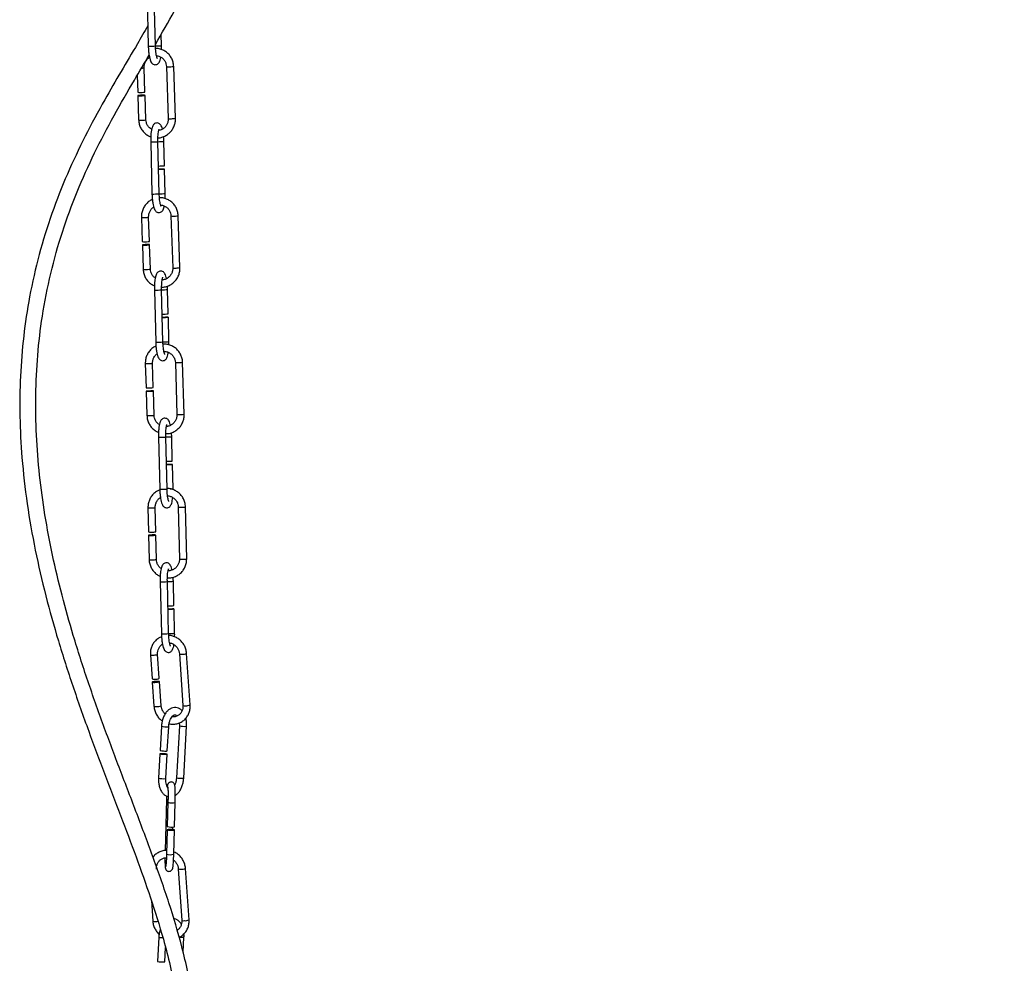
# Model space of a CAD drawing. Header units: millimetres. Extents: x 59 to 109, y 26 to 144.
# Tile 148 of 158: x 72 to 90, y 107 to 124. Entities that reach past the tile are written whole.
import ezdxf

# ---------------------------------------------------------------- set-up
doc = ezdxf.new("R2010")
doc.units = ezdxf.units.MM
doc.styles.add('SLDTEXTSTYLE0', font='TXT', dxfattribs={"width": 0.75})
doc.dimstyles.new('SLDDIMSTYLE0', dxfattribs={"dimtxt": 3.5, "dimasz": 3.302, "dimexe": 0, "dimexo": 0.0625, "dimgap": 0.875, "dimtad": 1, "dimdec": 0, "dimlfac": 20, "dimrnd": 1e-09, "dimzin": 12, "dimdsep": 46, "dimtxsty": 'SLDTEXTSTYLE0', "dimsah": 1, "dimcen": 0.09, "dimadec": 0, "dimazin": 3, "dimtfac": 1, "dimtdec": 0, "dimtofl": 0, "dimtmove": 0, "dimatfit": 3, "dimfxl": 0, "dimfrac": 2, "dimtolj": 1, "dimtzin": 12, "dimarcsym": 0})

# ---------------------------------------------------------------- blocks, each defined once
blk = doc.blocks.new('_D')
at = {"color": 7, "linetype": 'Continuous', "lineweight": 18}
for p, q in [((78.884, 143.665), (108.559, 143.665)), ((107.559, 143.665), (107.559, 76.361)), ((75.833, 76.361), (108.559, 76.361))]:
    blk.add_line(p, q, dxfattribs=at)
for points in [[(107.559, 143.665), (107.051, 140.363), (108.067, 140.363)], [(107.559, 76.361), (108.067, 79.663), (107.051, 79.663)]]:
    blk.add_solid(points, dxfattribs=at)
at = {"color": 7, "linetype": 'Continuous', "lineweight": 18, "insert": (103.047, 105.519), "char_height": 3.5, "attachment_point": 1, "rotation": 90, "style": 'SLDTEXTSTYLE0'}
blk.add_mtext('1346', dxfattribs=at)

msp = doc.modelspace()

# ---------------------------------------------------------------- linework, layer by layer
at = {"color": 7, "linetype": 'Continuous', "lineweight": 25}
for p, q in [((74.34937, 124.5502), (74.37273, 123.6155)), ((74.50269, 123.61875), (74.47933, 124.55345)), ((74.61031, 123.62394), (74.60512, 123.83141)), ((74.31323, 122.79138), (74.29842, 123.22703)), ((74.69942, 123.24816), (74.73111, 122.3155)), ((74.86104, 122.31992), (74.82934, 123.25257)), ((74.17304, 123.08886), (74.1833, 122.78696)), ((74.18534, 122.72711), (74.20019, 122.28996)), ((74.33012, 122.29437), (74.31526, 122.73153)), ((74.41634, 121.89476), (74.4397, 120.96006)), ((74.56966, 120.9633), (74.5463, 121.898)), ((74.66483, 121.46659), (74.65392, 121.90319)), ((74.67728, 120.96849), (74.66633, 121.40661)), ((74.78055, 120.5671), (74.81225, 119.63444)), ((74.94217, 119.63886), (74.91048, 120.57151)), ((74.24963, 120.54155), (74.26444, 120.1059)), ((74.39436, 120.11032), (74.37956, 120.54597)), ((74.26647, 120.04605), (74.28133, 119.6089)), ((74.41125, 119.61331), (74.3964, 120.05047)), ((74.48311, 119.23576), (74.50647, 118.30106)), ((74.63643, 118.30431), (74.61307, 119.23901)), ((74.7316, 118.8076), (74.72069, 119.2442)), ((74.74405, 118.3095), (74.7331, 118.74761)), ((74.31934, 117.91621), (74.33295, 117.47981)), ((74.46289, 117.48387), (74.44928, 117.92026)), ((74.85874, 117.93493), (74.88788, 117.00068)), ((75.01782, 117.00473), (74.98868, 117.93898)), ((74.33482, 117.41986), (74.34848, 116.98196)), ((74.47842, 116.98601), (74.46476, 117.42391)), ((74.55613, 116.59378), (74.57948, 115.65908)), ((74.70944, 115.66233), (74.68608, 116.59703)), ((74.80461, 116.16561), (74.7937, 116.60221)), ((74.81706, 115.66752), (74.80611, 116.10563)), ((74.36711, 115.32885), (74.37697, 114.89291)), ((74.50694, 114.89585), (74.49707, 115.33179)), ((74.91162, 115.34004), (74.93274, 114.40675)), ((75.0627, 114.40969), (75.04158, 115.34297)), ((74.37833, 114.83302), (74.38823, 114.39557)), ((74.51819, 114.39851), (74.50829, 114.83596)), ((74.58551, 113.99774), (74.60887, 113.06304)), ((74.73883, 113.06629), (74.71547, 114.00099)), ((74.834, 113.56957), (74.82309, 114.00617)), ((74.84645, 113.07148), (74.8355, 113.50959)), ((74.41069, 112.68715), (74.4407, 112.25522)), ((74.57039, 112.26424), (74.54037, 112.69616)), ((74.93172, 112.70223), (74.99598, 111.77755)), ((75.12566, 111.78656), (75.06141, 112.71124)), ((74.44482, 112.19589), (74.47494, 111.76247)), ((74.60463, 111.77148), (74.57451, 112.2049)), ((74.60957, 111.40345), (74.5852, 110.96813)), ((74.715, 110.96087), (74.73937, 111.39619)), ((74.93153, 111.41116), (74.87936, 110.47921)), ((74.93053, 111.46467), (74.93153, 111.41116)), ((75.00915, 110.47195), (75.06132, 111.40389)), ((74.58185, 110.90833), (74.5574, 110.4715)), ((74.6872, 110.46424), (74.71165, 110.90106)), ((74.69924, 110.09619), (74.67376, 109.16671)), ((74.72617, 110.03829), (74.71428, 109.60413)), ((74.84423, 109.60056), (74.85613, 110.03473)), ((74.71264, 109.54448), (74.7007, 109.10881)), ((74.81424, 109.54735), (74.81557, 109.5957)), ((74.83065, 109.10525), (74.84259, 109.54092)), ((74.91107, 108.84249), (74.97533, 107.91781)), ((75.10502, 107.92682), (75.04076, 108.8515)), ((74.42858, 108.27271), (74.45429, 107.90273)), ((74.56199, 107.61608), (74.53762, 107.18076)), ((74.99853, 107.34481), (75.01374, 107.61652)), ((74.66742, 107.17349), (74.68173, 107.42915))]:
    msp.add_line(p, q, dxfattribs=at)
at = {"color": 7, "linetype": 'Continuous', "lineweight": 25, "flags": 128}
for points in [[(74.26481, 122.72587), (74.28794, 122.7273), (74.30534, 122.72904), (74.31436, 122.73082), (74.31362, 122.73237), (74.30325, 122.73346), (74.28481, 122.73391), (74.26112, 122.73367), (74.23579, 122.73277), (74.21266, 122.73134), (74.19526, 122.7296), (74.18625, 122.72783), (74.18698, 122.72628), (74.19735, 122.72519), (74.21579, 122.72473), (74.23948, 122.72497), (74.26481, 122.72587)], [(74.55865, 121.40369), (74.56511, 121.40382), (74.58851, 121.40436), (74.61386, 121.405), (74.63731, 121.40563), (74.65528, 121.40616), (74.66505, 121.40651), (74.66511, 121.40663), (74.65546, 121.4065), (74.63758, 121.40614), (74.61418, 121.4056), (74.58883, 121.40497), (74.56538, 121.40434), (74.55864, 121.40414)], [(74.34595, 120.04481), (74.36908, 120.04624), (74.38647, 120.04798), (74.39549, 120.04976), (74.39476, 120.05131), (74.38438, 120.05239), (74.36595, 120.05285), (74.34226, 120.05261), (74.31692, 120.05171), (74.29379, 120.05028), (74.2764, 120.04854), (74.26738, 120.04677), (74.26811, 120.04521), (74.27849, 120.04413), (74.29692, 120.04367), (74.32061, 120.04391), (74.34595, 120.04481)], [(74.62542, 118.74469), (74.63188, 118.74483), (74.65528, 118.74537), (74.68064, 118.74601), (74.70408, 118.74664), (74.72206, 118.74717), (74.73182, 118.74752), (74.73188, 118.74764), (74.72224, 118.74751), (74.70435, 118.74715), (74.68095, 118.74661), (74.6556, 118.74598), (74.63215, 118.74534), (74.62541, 118.74515)], [(74.40886, 117.42056), (74.43279, 117.42151), (74.45169, 117.42252), (74.4627, 117.42344), (74.46412, 117.42412), (74.45575, 117.42446), (74.43887, 117.42441), (74.41603, 117.42397), (74.39072, 117.42322), (74.36679, 117.42226), (74.34789, 117.42125), (74.33688, 117.42033), (74.33546, 117.41965), (74.34383, 117.41932), (74.36072, 117.41937), (74.38355, 117.4198), (74.40886, 117.42056)], [(74.69844, 116.10271), (74.7049, 116.10285), (74.7283, 116.10339), (74.75365, 116.10402), (74.7771, 116.10465), (74.79507, 116.10519), (74.80483, 116.10554), (74.80489, 116.10566), (74.79525, 116.10553), (74.77737, 116.10517), (74.75397, 116.10463), (74.72861, 116.10399), (74.70517, 116.10336), (74.69843, 116.10317)], [(74.44098, 114.83079), (74.46601, 114.83158), (74.48758, 114.83281), (74.50241, 114.8343), (74.50825, 114.83582), (74.5042, 114.83714), (74.49088, 114.83805), (74.47032, 114.83842), (74.44564, 114.8382), (74.42061, 114.8374), (74.39904, 114.83617), (74.38421, 114.83468), (74.37837, 114.83316), (74.38242, 114.83184), (74.39574, 114.83093), (74.4163, 114.83056), (74.44098, 114.83079)], [(74.72783, 113.50667), (74.73429, 113.50681), (74.75769, 113.50735), (74.78304, 113.50798), (74.80649, 113.50861), (74.82446, 113.50914), (74.83422, 113.5095), (74.83428, 113.50962), (74.82464, 113.50949), (74.80676, 113.50912), (74.78336, 113.50858), (74.758, 113.50795), (74.73455, 113.50732), (74.72782, 113.50713)], [(74.49113, 112.19093), (74.51633, 112.19234), (74.5405, 112.19498), (74.55999, 112.19843), (74.57181, 112.20219), (74.57417, 112.20567), (74.56671, 112.20835), (74.55057, 112.20982), (74.5282, 112.20985), (74.50301, 112.20845), (74.47883, 112.20581), (74.45935, 112.20235), (74.44752, 112.19859), (74.44516, 112.19511), (74.45262, 112.19243), (74.46876, 112.19096), (74.49113, 112.19093)], [(74.69907, 110.89953), (74.70978, 110.90028), (74.7109, 110.90169), (74.70225, 110.90357), (74.68515, 110.90561), (74.6622, 110.90752), (74.63691, 110.909), (74.61311, 110.90982), (74.59443, 110.90986), (74.58372, 110.90912), (74.5826, 110.9077), (74.59125, 110.90582), (74.60835, 110.90378), (74.6313, 110.90187), (74.6566, 110.90039), (74.68039, 110.89957), (74.69907, 110.89953)], [(74.70242, 110.95934), (74.71313, 110.96008), (74.715, 110.96087)], [(74.84251, 109.54128), (74.83634, 109.54403), (74.82123, 109.54658), (74.79948, 109.54854), (74.7744, 109.54961), (74.74981, 109.54962), (74.72946, 109.54859), (74.71643, 109.54665), (74.71272, 109.54412), (74.71889, 109.54137), (74.734, 109.53882), (74.75575, 109.53686), (74.78083, 109.53579), (74.80542, 109.53578), (74.82578, 109.53681), (74.8388, 109.53874), (74.84251, 109.54128)], [(74.65484, 107.17196), (74.66555, 107.1727), (74.66742, 107.17349)]]:
    msp.add_lwpolyline(points, dxfattribs=at)
at = {"color": 1, "linetype": 'Continuous', "lineweight": 25, "flags": 128}
for points in [[(74.72679, 111.39465), (74.7375, 111.3954), (74.73937, 111.3962)], [(75.06132, 111.4039), (75.05946, 111.40311), (75.04875, 111.40236)], [(74.67462, 110.4627), (74.68533, 110.46345), (74.6872, 110.46424)], [(75.00915, 110.47195), (75.00729, 110.47116), (74.99657, 110.47041)], [(74.50061, 107.89777), (74.5258, 107.89918), (74.54389, 107.90102)], [(75.01374, 107.61652), (75.01188, 107.61573), (75.00117, 107.61498)]]:
    msp.add_lwpolyline(points, dxfattribs=at)
at = {"color": 1, "linetype": 'Continuous', "lineweight": 25}
for centre, radius, start, end in [((74.31634, 128.4726), 4.85743, 270.665131, 272.198592), ((74.41222, 128.93499), 5.31475, 270.96516, 272.135919), ((74.24638, 123.44233), 0.22151, 267.971038, 283.588781), ((74.74349, 123.5292), 0.28449, 261.088883, 277.149471), ((74.78686, 123.40369), 0.15697, 267.09206, 285.703034), ((74.24511, 122.62133), 0.33441, 262.280757, 275.931847), ((74.28763, 122.44561), 0.1571, 267.097878, 285.69385), ((74.77521, 122.59451), 0.28247, 261.019175, 277.195578), ((74.81855, 122.47103), 0.15697, 267.09206, 285.703034), ((74.36087, 126.71294), 4.81851, 270.659611, 272.205447), ((74.45545, 127.22979), 5.33029, 270.966975, 272.13383), ((74.38382, 125.79894), 4.83921, 270.661587, 272.200822), ((74.47878, 126.29491), 5.33012, 270.966848, 272.13423), ((74.82462, 120.84793), 0.28429, 261.083115, 277.155237), ((74.86799, 120.72263), 0.15697, 267.091994, 285.7031), ((74.29455, 120.87276), 0.33424, 262.276176, 275.934282), ((74.33704, 120.69746), 0.15735, 267.109502, 285.67554), ((74.32625, 119.94052), 0.33466, 262.285853, 275.926751), ((74.36875, 119.76463), 0.15717, 267.104056, 285.691015), ((74.85635, 119.9136), 0.28262, 261.022352, 277.190252), ((74.89968, 119.79002), 0.15702, 267.096371, 285.702066), ((74.42758, 124.05846), 4.82301, 270.659677, 272.204068), ((74.52251, 124.56019), 5.31969, 270.965811, 272.134993), ((74.45008, 123.15817), 4.85743, 270.665131, 272.198592), ((74.54555, 123.63594), 5.33014, 270.966851, 272.134229), ((74.34964, 118.63354), 0.71797, 267.58163, 273.493052), ((74.3928, 118.39357), 0.47667, 270.069719, 276.804528), ((74.89014, 118.52854), 0.59444, 266.972489, 274.113733), ((74.93226, 118.41124), 0.47562, 270.062246, 276.811995), ((74.37875, 117.70031), 0.71899, 267.586973, 273.490016), ((74.422, 117.45827), 0.47562, 270.062256, 276.811979), ((74.91932, 117.59235), 0.59251, 266.958501, 274.123102), ((74.9614, 117.47699), 0.47562, 270.062267, 276.811968), ((74.5006, 121.41649), 4.82303, 270.659679, 272.204065), ((74.59524, 121.9288), 5.33029, 270.966974, 272.133831), ((74.52253, 120.53907), 4.88032, 270.66873, 272.194995), ((74.71965, 117.9862), 2.32072, 271.106839, 272.405684), ((74.40803, 115.59685), 0.2711, 261.317365, 274.596011), ((74.4471, 115.54173), 0.21582, 265.39065, 283.388903), ((74.95252, 115.60709), 0.27017, 261.291536, 274.616398), ((74.98756, 115.60539), 0.26792, 267.156326, 281.633314), ((74.42913, 114.66301), 0.27055, 261.303659, 274.609717), ((74.46827, 114.60739), 0.21477, 265.35375, 283.440933), ((74.97365, 114.67437), 0.27073, 261.30809, 274.605286), ((75.00867, 114.67202), 0.26783, 267.156301, 281.638382), ((74.52981, 118.82282), 4.82541, 270.661372, 272.204998), ((74.62427, 119.34861), 5.34614, 270.967917, 272.131315), ((74.55293, 117.90665), 4.84393, 270.661683, 272.199415), ((74.64893, 118.36706), 5.29926, 270.971447, 272.136066), ((74.44042, 112.74615), 0.06607, 243.258253, 284.532295), ((74.47353, 112.8397), 0.15837, 264.006098, 294.963149), ((74.96146, 112.76133), 0.06616, 243.291231, 284.506449), ((74.99055, 112.87838), 0.18153, 266.04624, 292.975222), ((74.50467, 111.82147), 0.06608, 243.258331, 284.532216), ((74.53789, 111.91404), 0.1574, 263.93356, 295.087923), ((75.02571, 111.83657), 0.06608, 243.257341, 284.525916), ((75.0548, 111.9537), 0.18153, 266.046294, 292.975158), ((74.70759, 111.92393), 0.52962, 259.334916, 272.077796), ((75.02135, 111.82465), 0.42317, 257.744739, 273.711323), ((74.65542, 110.99198), 0.52962, 259.334924, 272.077789), ((74.96902, 110.88944), 0.41994, 257.671073, 273.761943), ((74.72375, 110.13985), 0.05006, 240.686508, 273.243884), ((74.79707, 110.24923), 0.22248, 251.419326, 285.393663), ((74.77154, 109.321), 0.2237, 251.538468, 285.321879), ((74.94082, 108.90164), 0.06622, 243.311927, 284.493044), ((74.9699, 109.01864), 0.18153, 266.04624, 292.975222), ((74.48403, 107.96173), 0.06608, 243.258331, 284.532216), ((75.00506, 107.97681), 0.06607, 243.252778, 284.530479), ((75.03416, 108.09396), 0.18153, 266.046294, 292.975158), ((74.63162, 107.92199), 0.31374, 257.176746, 270.471012), ((74.99578, 108.43839), 0.82342, 265.757947, 270.375063)]:
    msp.add_arc(centre, radius, start, end, dxfattribs=at)
at = {"color": 7, "linetype": 'Continuous', "lineweight": 25}
for centre, radius, start, end in [((74.22822, 123.11855), 0.33461, 262.284911, 275.927695), ((74.27073, 122.94262), 0.1571, 267.097821, 285.69393), ((74.46642, 126.79493), 5.33204, 270.975027, 272.132486), ((74.30936, 120.43728), 0.33441, 262.280757, 275.931847), ((74.35187, 120.26156), 0.1571, 267.097878, 285.69385), ((74.53361, 124.12053), 5.31662, 270.973348, 272.134164), ((74.36324, 118.19675), 0.71758, 267.581155, 273.495834), ((74.40646, 117.95661), 0.4761, 270.064194, 276.806997), ((74.6062, 121.49401), 5.3321, 270.975032, 272.13248), ((74.41788, 115.16073), 0.27092, 261.315744, 274.603076), ((74.45704, 115.1046), 0.21463, 265.345401, 283.444238), ((74.63648, 118.86516), 5.29927, 270.971447, 272.136064), ((74.47043, 112.31422), 0.06607, 243.252661, 284.530595), ((74.50362, 112.40694), 0.15755, 263.948572, 295.072869), ((74.68322, 111.4888), 0.52982, 259.338697, 272.076916), ((74.78512, 109.81645), 0.22383, 251.548611, 285.311736), ((74.63565, 107.70158), 0.52997, 259.340581, 272.075028)]:
    msp.add_arc(centre, radius, start, end, dxfattribs=at)
for points, knots in [([(74.50196, 123.64797), (74.61706, 123.84793), (74.84929, 124.2514), (75.14066, 124.83686), (75.36765, 125.4055), (75.53239, 125.95006), (75.64612, 126.51462), (75.71236, 127.098), (75.73737, 127.76387), (75.71416, 128.51237), (75.64728, 129.33763), (75.55433, 130.2039), (75.45401, 131.09704), (75.36554, 132.006), (75.30666, 132.88826), (75.28127, 133.74063), (75.28242, 134.56303), (75.29347, 135.17868), (75.30123, 135.59838), (75.30533, 135.83075), (75.30911, 136.0694), (75.31251, 136.32862), (75.31519, 136.62133), (75.31636, 136.95653), (75.31479, 137.33563), (75.30883, 137.76107), (75.29629, 138.23199), (75.27428, 138.74394), (75.23982, 139.28743), (75.18834, 139.84436), (75.13792, 140.26058), (75.10058, 140.48618), (75.09328, 140.53031)], [0, 0, 0, 0, 0.04025372, 0.08121854, 0.11406489, 0.14708488, 0.18045919, 0.21450774, 0.24948226, 0.2966565, 0.34503483, 0.39381301, 0.44853017, 0.50173486, 0.55312335, 0.60294137, 0.6509023, 0.69716685, 0.71069966, 0.72421237, 0.73771422, 0.75229738, 0.76934454, 0.788618, 0.81052899, 0.83516117, 0.86250063, 0.89245538, 0.92461301, 0.95817722, 0.99181973, 1, 1, 1, 1]), ([(74.3636, 123.98069), (74.30175, 123.87253), (74.14447, 123.59749), (73.88145, 123.15816), (73.56292, 122.60842), (73.23326, 121.99849), (72.91187, 121.31833), (72.63247, 120.61017), (72.40468, 119.87469), (72.23689, 119.13788), (72.12758, 118.40797), (72.07078, 117.68861), (72.0611, 116.96061), (72.10008, 116.19439), (72.19161, 115.39423), (72.33637, 114.56672), (72.52633, 113.74706), (72.75421, 112.93362), (73.01435, 112.12336), (73.29578, 111.32972), (73.58629, 110.55549), (73.87436, 109.80507), (74.15431, 109.06413), (74.41749, 108.32556), (74.62221, 107.67299), (74.76894, 107.10605), (74.86653, 106.63359), (74.93202, 106.16582), (74.9592, 105.70656), (74.94472, 105.25616), (74.8871, 104.85078), (74.79363, 104.49002), (74.67663, 104.17344), (74.52655, 103.8696), (74.32369, 103.55164), (74.0639, 103.23373), (73.75397, 102.93117), (73.46594, 102.68946), (73.21965, 102.48525), (73.05229, 102.32803), (72.94215, 102.1887), (72.87901, 102.078), (72.84092, 101.9659), (72.82742, 101.85835), (72.8323, 101.75975), (72.85194, 101.65847), (72.88943, 101.54768), (72.95042, 101.42017), (73.03595, 101.27721), (73.14859, 101.11464), (73.30591, 100.90785), (73.50144, 100.66485), (73.71896, 100.39443), (73.92202, 100.13178), (74.09993, 99.8854), (74.23262, 99.68478), (74.329, 99.52643), (74.40457, 99.39179), (74.46104, 99.28732), (74.49032, 99.22157), (74.49539, 99.21017)], [0, 0, 0, 0, 0.01373647, 0.03492755, 0.05640278, 0.08369156, 0.11119797, 0.13909041, 0.16731186, 0.19572545, 0.22201658, 0.24829274, 0.27488733, 0.30187574, 0.33243398, 0.36319765, 0.39398948, 0.42469304, 0.45583355, 0.48731525, 0.5170458, 0.54653747, 0.57548774, 0.60393271, 0.63254379, 0.65048659, 0.66816402, 0.68544635, 0.70226297, 0.71857644, 0.7348056, 0.74706639, 0.7593909, 0.77176112, 0.78416462, 0.80068604, 0.81666825, 0.83160551, 0.84190779, 0.85185894, 0.85687911, 0.86178466, 0.86636513, 0.87063067, 0.87458048, 0.87832134, 0.88333056, 0.88919555, 0.89614412, 0.90440414, 0.91419313, 0.92887788, 0.94343243, 0.95716371, 0.96956697, 0.98028125, 0.98602314, 0.99163803, 0.99855065, 1, 1, 1, 1]), ([(74.37273, 123.6155), (74.37312, 123.60355), (74.37425, 123.56874), (74.37859, 123.51206), (74.38667, 123.44977), (74.39785, 123.39465), (74.41132, 123.35226), (74.42699, 123.32177), (74.44786, 123.29837), (74.47635, 123.2829), (74.51069, 123.28082), (74.5406, 123.29323), (74.56126, 123.31281), (74.57595, 123.33628), (74.58789, 123.36852), (74.59539, 123.39607), (74.59811, 123.4164), (74.59823, 123.41734)], [0, 0, 0, 0, 0.0478169, 0.13936948, 0.23164537, 0.32559863, 0.4239498, 0.50250498, 0.55869193, 0.61203531, 0.66609043, 0.71965758, 0.76897542, 0.82457392, 0.89954249, 0.99536232, 1, 1, 1, 1]), ([(74.53573, 123.39551), (74.5353, 123.3962), (74.53429, 123.39785), (74.52804, 123.41366), (74.52063, 123.44227), (74.51296, 123.4848), (74.50676, 123.53833), (74.50369, 123.58495), (74.50289, 123.61212), (74.50269, 123.61875)], [0, 0, 0, 0, 0.094337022, 0.225455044, 0.381663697, 0.557724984, 0.745037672, 0.937770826, 1, 1, 1, 1]), ([(74.82934, 123.25257), (74.82835, 123.2666), (74.82563, 123.3049), (74.80862, 123.36576), (74.77506, 123.43062), (74.72825, 123.48634), (74.67074, 123.53059), (74.60519, 123.56007), (74.54855, 123.57446), (74.51484, 123.57316), (74.50501, 123.57278)], [0, 0, 0, 0, 0.08277308, 0.22607866, 0.36951879, 0.51279195, 0.65585151, 0.79868411, 0.94132985, 1, 1, 1, 1]), ([(74.61, 123.55554), (74.6104, 123.57085), (74.61099, 123.59341), (74.61047, 123.61652), (74.61031, 123.62394)], [0, 0, 0, 0, 0.67905272, 1, 1, 1, 1]), ([(74.534, 99.73646), (74.52692, 99.74837), (74.48944, 99.81146), (74.41366, 99.92793), (74.27819, 100.12688), (74.09645, 100.37364), (73.86922, 100.66247), (73.66652, 100.91272), (73.50492, 101.11611), (73.39287, 101.26356), (73.30149, 101.39271), (73.22531, 101.5129), (73.16724, 101.62301), (73.12918, 101.72391), (73.11327, 101.8066), (73.11527, 101.88185), (73.13803, 101.95894), (73.19508, 102.05451), (73.29274, 102.16383), (73.42373, 102.28316), (73.56773, 102.40386), (73.76477, 102.56753), (74.01461, 102.78401), (74.30506, 103.07723), (74.57803, 103.41505), (74.81658, 103.79729), (75.00583, 104.21746), (75.1409, 104.66428), (75.21911, 105.12748), (75.245, 105.59808), (75.22682, 106.06893), (75.17143, 106.53433), (75.08614, 106.99261), (74.95058, 107.55949), (74.74757, 108.23907), (74.47085, 109.03063), (74.17175, 109.82575), (73.86673, 110.61972), (73.56777, 111.41556), (73.28318, 112.21798), (73.03294, 112.99799), (72.82093, 113.75158), (72.64878, 114.47328), (72.5128, 115.19396), (72.41486, 115.91313), (72.35758, 116.63153), (72.3455, 117.34923), (72.38012, 118.06182), (72.46596, 118.79202), (72.61163, 119.53284), (72.82123, 120.2797), (73.08683, 121.00197), (73.40168, 121.69872), (73.75187, 122.36553), (74.0876, 122.94517), (74.29961, 123.3041), (74.38701, 123.45209)], [0, 0, 0, 0, 0.00171181, 0.00906236, 0.01733446, 0.0319309, 0.04797253, 0.06460849, 0.07388878, 0.0821542, 0.08920427, 0.09513311, 0.10150016, 0.10638775, 0.11032785, 0.11368981, 0.1172829, 0.12128405, 0.12745542, 0.134461, 0.14181421, 0.14906974, 0.16386509, 0.17968735, 0.19631956, 0.21355032, 0.23118978, 0.24898803, 0.26691598, 0.28491263, 0.30292982, 0.32087652, 0.33860498, 0.35635047, 0.38768828, 0.41987541, 0.45247717, 0.48507979, 0.51738333, 0.54993172, 0.58266862, 0.61126849, 0.63965651, 0.66770179, 0.69532189, 0.7228463, 0.75030423, 0.77760231, 0.8046385, 0.83461075, 0.86417854, 0.89363058, 0.9229363, 0.95199655, 0.98020919, 1, 1, 1, 1]), ([(74.29842, 123.22703), (74.29845, 123.23577), (74.29855, 123.26343), (74.3093, 123.30982), (74.33645, 123.35991), (74.36651, 123.39495), (74.38902, 123.40753), (74.39533, 123.41106)], [0, 0, 0, 0, 0.11985553, 0.37925329, 0.63905931, 0.8988391, 1, 1, 1, 1]), ([(74.52105, 123.44247), (74.52497, 123.44249), (74.54735, 123.44261), (74.5865, 123.42744), (74.6334, 123.39736), (74.66973, 123.35368), (74.69356, 123.3027), (74.69751, 123.26588), (74.69942, 123.24816)], [0, 0, 0, 0, 0.04134614, 0.23610754, 0.4312296, 0.62596386, 0.81990614, 1, 1, 1, 1]), ([(74.20019, 122.28996), (74.20119, 122.27593), (74.2039, 122.23763), (74.22093, 122.17679), (74.25446, 122.11186), (74.30137, 122.05638), (74.35611, 122.01307), (74.39775, 121.99603), (74.41718, 121.98808)], [0, 0, 0, 0, 0.10597599, 0.28945255, 0.47310149, 0.65653981, 0.83970142, 1, 1, 1, 1]), ([(74.4334, 122.12379), (74.4211, 122.13107), (74.39282, 122.14782), (74.35995, 122.18907), (74.33594, 122.23978), (74.33201, 122.27663), (74.33012, 122.29437)], [0, 0, 0, 0, 0.2086864, 0.47961423, 0.74944065, 1, 1, 1, 1]), ([(74.62672, 122.12695), (74.62258, 122.14123), (74.61471, 122.16841), (74.59962, 122.19684), (74.57879, 122.22034), (74.55029, 122.23579), (74.51596, 122.23788), (74.48604, 122.22545), (74.46538, 122.20589), (74.45072, 122.18232), (74.43858, 122.15067), (74.42845, 122.10685), (74.42079, 122.05008), (74.41644, 121.98627), (74.41557, 121.93261), (74.41619, 121.90216), (74.41634, 121.89476)], [0, 0, 0, 0, 0.090021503, 0.171479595, 0.229742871, 0.285057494, 0.341110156, 0.396656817, 0.44779811, 0.505451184, 0.583188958, 0.682550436, 0.77584463, 0.873609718, 0.969283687, 1, 1, 1, 1]), ([(74.54686, 121.96999), (74.55344, 121.96992), (74.58388, 121.9696), (74.63716, 121.98485), (74.70249, 122.01538), (74.75976, 122.06063), (74.80644, 122.11699), (74.83999, 122.18226), (74.85951, 122.25117), (74.86054, 122.29775), (74.86104, 122.31992)], [0, 0, 0, 0, 0.0383036, 0.17709068, 0.31595064, 0.45496933, 0.59419349, 0.73363123, 0.87325467, 1, 1, 1, 1]), ([(74.73111, 122.3155), (74.73108, 122.30676), (74.73099, 122.27908), (74.72015, 122.23287), (74.69339, 122.18202), (74.65417, 122.14084), (74.60897, 122.11223), (74.57618, 122.10516), (74.56138, 122.10197)], [0, 0, 0, 0, 0.08727662, 0.27617022, 0.46535617, 0.65452299, 0.84405675, 1, 1, 1, 1]), ([(74.5463, 121.898), (74.54611, 121.90888), (74.54555, 121.94053), (74.54692, 121.99182), (74.55117, 122.04627), (74.55765, 122.08851), (74.56368, 122.11413), (74.56886, 122.12558), (74.56806, 122.12438), (74.56787, 122.1241)], [0, 0, 0, 0, 0.10113171, 0.29443257, 0.48647156, 0.67443559, 0.83027523, 0.96012308, 1, 1, 1, 1]), ([(74.65392, 121.90319), (74.65355, 121.91517), (74.65263, 121.9456), (74.6501, 121.97479), (74.64857, 121.99249)], [0, 0, 0, 0, 0.393717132, 1, 1, 1, 1]), ([(74.4397, 120.96006), (74.44009, 120.94811), (74.44122, 120.9133), (74.44556, 120.85662), (74.45363, 120.79432), (74.46482, 120.73921), (74.47829, 120.69681), (74.49396, 120.66632), (74.51483, 120.64293), (74.54332, 120.62745), (74.57766, 120.62537), (74.60757, 120.6378), (74.62824, 120.65733), (74.64285, 120.68103), (74.65389, 120.7085), (74.65923, 120.73395), (74.66181, 120.74629)], [0, 0, 0, 0, 0.04929216, 0.14367097, 0.23879365, 0.33564451, 0.43703046, 0.5180091, 0.57592947, 0.63091854, 0.68664131, 0.74186115, 0.79270139, 0.85001515, 0.9272954, 1, 1, 1, 1]), ([(74.6027, 120.74006), (74.60227, 120.74076), (74.60126, 120.74241), (74.59501, 120.75821), (74.5876, 120.78683), (74.57993, 120.82936), (74.57372, 120.88289), (74.57066, 120.9295), (74.56985, 120.95667), (74.56966, 120.9633)], [0, 0, 0, 0, 0.09433733, 0.22545197, 0.38166381, 0.55772364, 0.74503694, 0.93777527, 1, 1, 1, 1]), ([(74.67666, 120.87897), (74.67727, 120.90128), (74.67807, 120.93082), (74.67743, 120.96108), (74.67728, 120.96849)], [0, 0, 0, 0, 0.75506722, 1, 1, 1, 1]), ([(74.44577, 120.86111), (74.43348, 120.85569), (74.3992, 120.84055), (74.3511, 120.80047), (74.30417, 120.74458), (74.2707, 120.67918), (74.25116, 120.6103), (74.25013, 120.56372), (74.24963, 120.54155)], [0, 0, 0, 0, 0.10188383, 0.28440781, 0.46720172, 0.65027591, 0.83359398, 1, 1, 1, 1]), ([(74.91048, 120.57151), (74.90948, 120.58554), (74.90677, 120.62384), (74.88975, 120.6847), (74.85619, 120.74955), (74.80939, 120.80529), (74.75187, 120.84948), (74.68633, 120.87916), (74.62555, 120.89396), (74.58764, 120.89223), (74.57364, 120.89159)], [0, 0, 0, 0, 0.08075574, 0.22057619, 0.36052282, 0.50031148, 0.63988931, 0.77924562, 0.9184197, 1, 1, 1, 1]), ([(74.59463, 120.76153), (74.60108, 120.76163), (74.62602, 120.76202), (74.66765, 120.74655), (74.71453, 120.71625), (74.75087, 120.67263), (74.77469, 120.62164), (74.77865, 120.58482), (74.78055, 120.5671)], [0, 0, 0, 0, 0.06622085, 0.25592764, 0.44598782, 0.63566877, 0.82458359, 1, 1, 1, 1]), ([(74.37956, 120.54597), (74.37959, 120.55471), (74.37969, 120.58237), (74.39041, 120.62879), (74.41767, 120.67872), (74.44577, 120.71227), (74.46603, 120.72383), (74.47017, 120.72619)], [0, 0, 0, 0, 0.1241172, 0.39276034, 0.66181894, 0.93085085, 1, 1, 1, 1]), ([(74.28133, 119.6089), (74.28232, 119.59487), (74.28504, 119.55656), (74.30206, 119.49573), (74.33557, 119.43077), (74.38258, 119.37545), (74.43272, 119.33502), (74.46921, 119.31981), (74.48356, 119.31383)], [0, 0, 0, 0, 0.11056096, 0.30198622, 0.49358424, 0.68496585, 0.8760589, 1, 1, 1, 1]), ([(74.49764, 119.45399), (74.49126, 119.45792), (74.46911, 119.47156), (74.44127, 119.50824), (74.41704, 119.55866), (74.41313, 119.59555), (74.41125, 119.61331)], [0, 0, 0, 0, 0.1215121, 0.42228578, 0.7218382, 1, 1, 1, 1]), ([(74.69965, 119.44094), (74.69824, 119.44828), (74.69308, 119.47501), (74.682, 119.50712), (74.66644, 119.53799), (74.64555, 119.56131), (74.61707, 119.57681), (74.58273, 119.57888), (74.55281, 119.56646), (74.53215, 119.5469), (74.5175, 119.52333), (74.50535, 119.49168), (74.49522, 119.44786), (74.48756, 119.39109), (74.48321, 119.32728), (74.48235, 119.27362), (74.48296, 119.24317), (74.48311, 119.23576)], [0, 0, 0, 0, 0.03677827, 0.13385165, 0.21138727, 0.26684417, 0.3194945, 0.37284734, 0.42571797, 0.47439598, 0.52927209, 0.60326553, 0.69784179, 0.78664133, 0.87969745, 0.97076317, 1, 1, 1, 1]), ([(74.61308, 119.28877), (74.62465, 119.28853), (74.66009, 119.2878), (74.7183, 119.30357), (74.78362, 119.33438), (74.84089, 119.37955), (74.88758, 119.43593), (74.92112, 119.5012), (74.94064, 119.57011), (74.94168, 119.61669), (74.94217, 119.63886)], [0, 0, 0, 0, 0.06536274, 0.2002447, 0.33519784, 0.47030481, 0.60561163, 0.74112603, 0.8768209, 1, 1, 1, 1]), ([(74.81225, 119.63444), (74.81222, 119.6257), (74.81213, 119.59802), (74.80129, 119.55178), (74.77451, 119.50109), (74.73535, 119.45927), (74.68704, 119.43124), (74.64794, 119.41758), (74.62646, 119.41834), (74.62323, 119.41845)], [0, 0, 0, 0, 0.08172199, 0.25860334, 0.43575821, 0.61289552, 0.79037683, 0.96853946, 1, 1, 1, 1]), ([(74.61307, 119.23901), (74.61288, 119.24988), (74.61232, 119.28154), (74.6137, 119.33283), (74.61794, 119.38728), (74.62442, 119.42952), (74.63046, 119.45514), (74.63563, 119.46659), (74.63483, 119.46539), (74.63464, 119.46511)], [0, 0, 0, 0, 0.10112711, 0.29443247, 0.4864715, 0.67443552, 0.83027518, 0.96012308, 1, 1, 1, 1]), ([(74.72069, 119.2442), (74.72036, 119.25621), (74.7198, 119.27705), (74.71814, 119.29705), (74.71744, 119.30552)], [0, 0, 0, 0, 0.57626866, 1, 1, 1, 1]), ([(74.50647, 118.30106), (74.50686, 118.28912), (74.50799, 118.2543), (74.51233, 118.19763), (74.52041, 118.13533), (74.53159, 118.08022), (74.54506, 118.03782), (74.56073, 118.00733), (74.58161, 117.98394), (74.61009, 117.96846), (74.64443, 117.96638), (74.67434, 117.9788), (74.695, 117.99837), (74.70968, 118.02188), (74.72169, 118.0539), (74.72994, 118.08607), (74.7332, 118.11164), (74.73396, 118.11756)], [0, 0, 0, 0, 0.04668645, 0.13607428, 0.22616854, 0.3179011, 0.4139263, 0.49062424, 0.54548274, 0.59756495, 0.65034217, 0.70264286, 0.7507947, 0.80507869, 0.87827482, 0.97182994, 1, 1, 1, 1]), ([(74.66947, 118.08107), (74.66904, 118.08176), (74.66803, 118.08342), (74.66178, 118.09922), (74.65437, 118.12784), (74.6467, 118.17037), (74.6405, 118.2239), (74.63743, 118.27051), (74.63663, 118.29768), (74.63643, 118.30431)], [0, 0, 0, 0, 0.094337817, 0.225452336, 0.381664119, 0.557723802, 0.745037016, 0.937770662, 1, 1, 1, 1]), ([(74.98868, 117.93898), (74.98771, 117.95306), (74.98508, 117.99144), (74.96805, 118.05248), (74.93436, 118.11764), (74.88727, 118.17388), (74.82931, 118.21871), (74.76315, 118.24933), (74.69818, 118.26533), (74.65621, 118.26376), (74.63845, 118.26309)], [0, 0, 0, 0, 0.07928072, 0.21600811, 0.35290017, 0.4897402, 0.62650998, 0.76320058, 0.89982014, 1, 1, 1, 1]), ([(74.74389, 118.25128), (74.74419, 118.26323), (74.74468, 118.28242), (74.74422, 118.30208), (74.74405, 118.3095)], [0, 0, 0, 0, 0.62259855, 1, 1, 1, 1]), ([(74.51045, 118.22997), (74.50102, 118.22592), (74.46931, 118.21229), (74.4232, 118.17438), (74.37536, 118.11909), (74.34122, 118.05399), (74.32113, 117.9852), (74.31992, 117.9385), (74.31934, 117.91621)], [0, 0, 0, 0, 0.07931993, 0.26653581, 0.4538451, 0.64126344, 0.82878839, 1, 1, 1, 1]), ([(74.44928, 117.92026), (74.44933, 117.92898), (74.44951, 117.95673), (74.46086, 118.00274), (74.48786, 118.05392), (74.51597, 118.07943), (74.52999, 118.09215)], [0, 0, 0, 0, 0.13267664, 0.42192188, 0.71181631, 1, 1, 1, 1]), ([(74.65386, 118.13324), (74.66616, 118.13335), (74.69739, 118.13364), (74.74538, 118.11618), (74.79288, 118.08438), (74.82952, 118.03999), (74.85313, 117.98878), (74.85693, 117.95231), (74.85874, 117.93493)], [0, 0, 0, 0, 0.117032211, 0.297043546, 0.477081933, 0.656943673, 0.836516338, 1, 1, 1, 1]), ([(74.34848, 116.98196), (74.34945, 116.96787), (74.35208, 116.9295), (74.36912, 116.86848), (74.40276, 116.80322), (74.45002, 116.74735), (74.50205, 116.70539), (74.54057, 116.68912), (74.55673, 116.68229)], [0, 0, 0, 0, 0.10929159, 0.29777567, 0.4864834, 0.67512554, 0.86366816, 1, 1, 1, 1]), ([(74.57266, 116.82056), (74.5635, 116.82623), (74.53822, 116.84187), (74.50789, 116.8813), (74.48397, 116.93207), (74.48021, 116.9686), (74.47842, 116.98601)], [0, 0, 0, 0, 0.16348214, 0.45120663, 0.73847549, 1, 1, 1, 1]), ([(74.77084, 116.80791), (74.77001, 116.81217), (74.76539, 116.83568), (74.75498, 116.86504), (74.73946, 116.89602), (74.71856, 116.91933), (74.69008, 116.93482), (74.65574, 116.9369), (74.62583, 116.92448), (74.60516, 116.90492), (74.59051, 116.88135), (74.57837, 116.8497), (74.56824, 116.80588), (74.56058, 116.7491), (74.55623, 116.68529), (74.55536, 116.63164), (74.55598, 116.60118), (74.55613, 116.59378)], [0, 0, 0, 0, 0.0218275, 0.12040811, 0.19914611, 0.2554638, 0.30893134, 0.36311232, 0.41680414, 0.4662377, 0.5219656, 0.59710752, 0.69315243, 0.78332968, 0.87783017, 0.97030935, 1, 1, 1, 1]), ([(74.68637, 116.65787), (74.69693, 116.65755), (74.73168, 116.65649), (74.78961, 116.67144), (74.85596, 116.70148), (74.9142, 116.74607), (74.96173, 116.80198), (74.99595, 116.86691), (75.01602, 116.93575), (75.01724, 116.98244), (75.01782, 117.00473)], [0, 0, 0, 0, 0.059386, 0.19532115, 0.33126477, 0.46724932, 0.60330187, 0.7394336, 0.87564009, 1, 1, 1, 1]), ([(74.88788, 117.00068), (74.88782, 116.99196), (74.88764, 116.96423), (74.87642, 116.91802), (74.84881, 116.86756), (74.80847, 116.82613), (74.75871, 116.79901), (74.72003, 116.78607), (74.69955, 116.78706), (74.69784, 116.78715)], [0, 0, 0, 0, 0.082433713, 0.262145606, 0.442260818, 0.62243149, 0.802806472, 0.983488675, 1, 1, 1, 1]), ([(74.68608, 116.59703), (74.68589, 116.6079), (74.68534, 116.63956), (74.68671, 116.69085), (74.69095, 116.74529), (74.69744, 116.78754), (74.70347, 116.81316), (74.70864, 116.82461), (74.70784, 116.82341), (74.70765, 116.82312)], [0, 0, 0, 0, 0.10113184, 0.294432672, 0.486471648, 0.674435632, 0.830275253, 0.960123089, 1, 1, 1, 1]), ([(74.7937, 116.60221), (74.79336, 116.61421), (74.79266, 116.63857), (74.79069, 116.66194), (74.78968, 116.6738)], [0, 0, 0, 0, 0.49249768, 1, 1, 1, 1]), ([(74.57992, 115.64757), (74.56443, 115.64137), (74.5263, 115.62612), (74.47401, 115.58567), (74.42541, 115.5308), (74.39038, 115.46628), (74.36952, 115.39778), (74.36789, 115.35113), (74.36711, 115.32885)], [0, 0, 0, 0, 0.12217922, 0.30082902, 0.47945082, 0.65805826, 0.83665916, 1, 1, 1, 1]), ([(74.57948, 115.65908), (74.57987, 115.64714), (74.581, 115.61232), (74.58535, 115.55564), (74.59342, 115.49335), (74.6046, 115.43823), (74.61808, 115.39584), (74.63375, 115.36535), (74.65462, 115.34195), (74.68311, 115.32647), (74.71744, 115.3244), (74.74736, 115.33682), (74.76802, 115.35638), (74.78268, 115.37994), (74.79479, 115.41168), (74.80499, 115.45455), (74.80957, 115.49267), (74.81175, 115.51082)], [0, 0, 0, 0, 0.04417412, 0.12875174, 0.21399778, 0.30079397, 0.39165063, 0.46422321, 0.51612873, 0.56540889, 0.61534581, 0.66483153, 0.71039306, 0.76175491, 0.83101216, 0.91953406, 1, 1, 1, 1]), ([(74.74248, 115.43909), (74.74206, 115.43978), (74.74104, 115.44144), (74.73479, 115.45724), (74.72738, 115.48586), (74.71972, 115.52838), (74.71351, 115.58192), (74.71045, 115.62853), (74.70964, 115.6557), (74.70944, 115.66233)], [0, 0, 0, 0, 0.09433732, 0.22545193, 0.38166106, 0.5577279, 0.745037, 0.93777528, 1, 1, 1, 1]), ([(75.04158, 115.34297), (75.04073, 115.35708), (75.03842, 115.39544), (75.02179, 115.4566), (74.98848, 115.52204), (74.94163, 115.57875), (74.88373, 115.62434), (74.81739, 115.65552), (74.75924, 115.67149), (74.72417, 115.67102), (74.71348, 115.67088)], [0, 0, 0, 0, 0.0827349, 0.22501135, 0.36748702, 0.50997585, 0.6524853, 0.79500914, 0.93754059, 1, 1, 1, 1]), ([(74.49707, 115.33179), (74.49721, 115.34046), (74.49765, 115.36813), (74.50929, 115.41429), (74.53829, 115.46351), (74.56749, 115.49601), (74.58827, 115.50669), (74.59208, 115.50865)], [0, 0, 0, 0, 0.12378153, 0.39500379, 0.66695791, 0.93898811, 1, 1, 1, 1]), ([(74.71882, 115.54047), (74.72723, 115.5403), (74.75477, 115.53976), (74.79918, 115.52217), (74.84685, 115.48976), (74.88333, 115.44476), (74.9065, 115.39346), (74.90997, 115.35723), (74.91162, 115.34004)], [0, 0, 0, 0, 0.08235862, 0.26957852, 0.45674333, 0.64388504, 0.83102971, 1, 1, 1, 1]), ([(74.38823, 114.39557), (74.38908, 114.38146), (74.39139, 114.3431), (74.40803, 114.28197), (74.44128, 114.2164), (74.48837, 114.16015), (74.53775, 114.11922), (74.57345, 114.10355), (74.58681, 114.09768)], [0, 0, 0, 0, 0.11215657, 0.30502862, 0.4981708, 0.69133067, 0.88451848, 1, 1, 1, 1]), ([(74.60495, 114.23686), (74.59805, 114.24131), (74.57505, 114.25612), (74.54682, 114.29422), (74.52323, 114.34499), (74.51981, 114.38129), (74.51819, 114.39851)], [0, 0, 0, 0, 0.12867866, 0.42882768, 0.72899574, 1, 1, 1, 1]), ([(74.7159, 114.06767), (74.72973, 114.06699), (74.76793, 114.06511), (74.82964, 114.07955), (74.89681, 114.10881), (74.95594, 114.15257), (75.00436, 114.20782), (75.03943, 114.27224), (75.06028, 114.34076), (75.06192, 114.38741), (75.0627, 114.40969)], [0, 0, 0, 0, 0.07588069, 0.20956985, 0.34324376, 0.47690359, 0.61054253, 0.74417055, 0.87779383, 1, 1, 1, 1]), ([(74.93274, 114.40675), (74.9326, 114.39808), (74.93217, 114.3704), (74.9204, 114.32443), (74.89193, 114.27437), (74.85057, 114.23366), (74.79976, 114.20706), (74.75727, 114.19476), (74.73343, 114.19669), (74.72864, 114.19708)], [0, 0, 0, 0, 0.07979376, 0.25463338, 0.42994458, 0.60530453, 0.78065873, 0.95596815, 1, 1, 1, 1]), ([(74.80066, 114.20977), (74.79968, 114.21475), (74.79494, 114.23901), (74.78438, 114.26902), (74.76885, 114.29997), (74.74795, 114.32329), (74.71947, 114.33878), (74.68513, 114.34086), (74.65522, 114.32844), (74.63455, 114.30888), (74.6199, 114.2853), (74.60775, 114.25366), (74.59763, 114.20983), (74.58997, 114.15306), (74.58561, 114.08925), (74.58475, 114.0356), (74.58536, 114.00514), (74.58551, 113.99774)], [0, 0, 0, 0, 0.02536884, 0.1235924, 0.2020452, 0.25815987, 0.31143306, 0.3654178, 0.41891458, 0.4681691, 0.52369619, 0.59856482, 0.69426185, 0.78411248, 0.87827068, 0.9704149, 1, 1, 1, 1]), ([(74.71547, 114.00099), (74.71528, 114.01186), (74.71473, 114.04352), (74.7161, 114.0948), (74.72034, 114.14925), (74.72683, 114.1915), (74.73286, 114.21712), (74.73803, 114.22856), (74.73723, 114.22736), (74.73704, 114.22708)], [0, 0, 0, 0, 0.10112764, 0.29442925, 0.48647304, 0.67443447, 0.83027473, 0.96012309, 1, 1, 1, 1]), ([(74.82309, 114.00617), (74.82274, 114.01817), (74.82203, 114.04316), (74.81999, 114.06713), (74.81893, 114.0796)], [0, 0, 0, 0, 0.47998659, 1, 1, 1, 1]), ([(74.61137, 113.01178), (74.5925, 113.00352), (74.55221, 112.9859), (74.50015, 112.94208), (74.45635, 112.88655), (74.42604, 112.82201), (74.40969, 112.75432), (74.41037, 112.7087), (74.41069, 112.68715)], [0, 0, 0, 0, 0.15233495, 0.32532653, 0.49820793, 0.67126304, 0.84470775, 1, 1, 1, 1]), ([(74.60887, 113.06304), (74.60926, 113.0511), (74.61039, 113.01628), (74.61474, 112.9596), (74.62281, 112.89731), (74.63399, 112.8422), (74.64746, 112.7998), (74.66314, 112.76931), (74.68401, 112.74591), (74.71249, 112.73044), (74.74683, 112.72836), (74.77675, 112.74077), (74.7974, 112.76035), (74.81209, 112.78383), (74.82404, 112.81602), (74.83168, 112.84442), (74.83449, 112.86569), (74.83473, 112.86752)], [0, 0, 0, 0, 0.04760967, 0.13876897, 0.23064483, 0.32418836, 0.4221137, 0.5003283, 0.55627263, 0.60938408, 0.66320492, 0.71653928, 0.76564426, 0.82100275, 0.89564407, 0.99105057, 1, 1, 1, 1]), ([(74.77187, 112.84305), (74.77145, 112.84374), (74.77043, 112.84539), (74.76418, 112.8612), (74.75677, 112.88982), (74.7491, 112.93234), (74.7429, 112.98587), (74.73984, 113.03249), (74.73903, 113.05966), (74.73883, 113.06629)], [0, 0, 0, 0, 0.09433748, 0.22545231, 0.38166706, 0.55772715, 0.74503657, 0.93777518, 1, 1, 1, 1]), ([(75.06141, 112.71124), (75.05994, 112.72512), (75.05591, 112.76311), (75.03703, 112.82357), (75.0017, 112.88823), (74.95357, 112.94402), (74.89513, 112.98865), (74.82911, 113.01833), (74.77611, 113.03281), (74.7464, 113.03205), (74.74041, 113.0319)], [0, 0, 0, 0, 0.0840787, 0.23016593, 0.37665428, 0.52335, 0.67008797, 0.81670796, 0.96304303, 1, 1, 1, 1]), ([(74.84622, 113.00829), (74.84657, 113.02188), (74.8471, 113.04272), (74.84662, 113.06406), (74.84645, 113.07148)], [0, 0, 0, 0, 0.65240608, 1, 1, 1, 1]), ([(74.54037, 112.69616), (74.54009, 112.70482), (74.53921, 112.73208), (74.548, 112.77717), (74.57232, 112.82527), (74.60023, 112.85885), (74.62194, 112.87072), (74.6283, 112.87419)], [0, 0, 0, 0, 0.11923406, 0.3752409, 0.63265509, 0.89230145, 1, 1, 1, 1]), ([(74.75532, 112.9005), (74.75735, 112.90043), (74.77738, 112.89967), (74.81459, 112.88349), (74.86163, 112.85225), (74.89866, 112.80794), (74.92395, 112.7567), (74.92917, 112.72012), (74.93172, 112.70223)], [0, 0, 0, 0, 0.02253721, 0.22241116, 0.42046908, 0.61706582, 0.81271536, 1, 1, 1, 1]), ([(74.47494, 111.76247), (74.47641, 111.74859), (74.48045, 111.71061), (74.49926, 111.65006), (74.53484, 111.58579), (74.57734, 111.53425), (74.61121, 111.51049), (74.62517, 111.5007)], [0, 0, 0, 0, 0.134260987, 0.367549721, 0.601461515, 0.835713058, 1, 1, 1, 1]), ([(74.67604, 111.62401), (74.6631, 111.63776), (74.63721, 111.66528), (74.6125, 111.71716), (74.60721, 111.75364), (74.60463, 111.77148)], [0, 0, 0, 0, 0.33806087, 0.67626004, 1, 1, 1, 1]), ([(74.97864, 111.6826), (74.97801, 111.68344), (74.96664, 111.69848), (74.9377, 111.71802), (74.89165, 111.73846), (74.84113, 111.74253), (74.79134, 111.73091), (74.74564, 111.70546), (74.70434, 111.66721), (74.6683, 111.61648), (74.63929, 111.555), (74.61943, 111.48724), (74.61163, 111.43549), (74.60986, 111.40797), (74.60957, 111.40345)], [0, 0, 0, 0, 0.005460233, 0.098946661, 0.188493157, 0.284118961, 0.376629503, 0.469517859, 0.566897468, 0.669504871, 0.774949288, 0.880513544, 0.98038311, 1, 1, 1, 1]), ([(74.74685, 111.44856), (74.75718, 111.44597), (74.79068, 111.43755), (74.84928, 111.44001), (74.9182, 111.45552), (74.9816, 111.48688), (75.03629, 111.5314), (75.07997, 111.58723), (75.11031, 111.65168), (75.12665, 111.71939), (75.12598, 111.76501), (75.12566, 111.78656)], [0, 0, 0, 0, 0.05380775, 0.17432838, 0.29444845, 0.41421156, 0.53376233, 0.65323035, 0.77282234, 0.89268821, 1, 1, 1, 1]), ([(74.99598, 111.77755), (74.99626, 111.76889), (74.99715, 111.74162), (74.98827, 111.69667), (74.96432, 111.64797), (74.92809, 111.60832), (74.8822, 111.58153), (74.83716, 111.56857), (74.80834, 111.57134), (74.79776, 111.57236)], [0, 0, 0, 0, 0.075826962, 0.238660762, 0.40238089, 0.567522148, 0.734373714, 0.902508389, 1, 1, 1, 1]), ([(74.73937, 111.39619), (74.74013, 111.40597), (74.7424, 111.43488), (74.75236, 111.48192), (74.77092, 111.53168), (74.79435, 111.57103), (74.81906, 111.59716), (74.84054, 111.60918), (74.85517, 111.61141), (74.86757, 111.60691), (74.88164, 111.59923), (74.88819, 111.58891), (74.88876, 111.58802)], [0, 0, 0, 0, 0.05956349, 0.17602336, 0.29170411, 0.40532322, 0.51652242, 0.62728951, 0.74237725, 0.88147978, 0.98972814, 1, 1, 1, 1]), ([(75.06132, 111.40389), (75.06172, 111.41686), (75.06287, 111.45412), (75.05918, 111.50416), (75.04988, 111.53739), (75.04666, 111.54889)], [0, 0, 0, 0, 0.25866108, 0.74345639, 1, 1, 1, 1]), ([(74.5574, 110.4715), (74.55696, 110.45852), (74.55571, 110.42119), (74.5616, 110.36035), (74.5785, 110.29295), (74.60525, 110.23516), (74.6399, 110.18887), (74.68065, 110.15792), (74.71117, 110.14119), (74.7275, 110.13986), (74.72785, 110.13983)], [0, 0, 0, 0, 0.08528967, 0.24514411, 0.40676235, 0.5709012, 0.72008046, 0.86152175, 0.99700003, 1, 1, 1, 1]), ([(74.72521, 110.29475), (74.72081, 110.30084), (74.71, 110.31582), (74.69616, 110.35517), (74.68645, 110.40654), (74.68695, 110.44476), (74.6872, 110.46424)], [0, 0, 0, 0, 0.183077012, 0.450710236, 0.719953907, 1, 1, 1, 1]), ([(74.85613, 110.03473), (74.85642, 110.04627), (74.85727, 110.07987), (74.85806, 110.13577), (74.85813, 110.19817), (74.85728, 110.25337), (74.8555, 110.29873), (74.85321, 110.32705), (74.85056, 110.34406), (74.84719, 110.35707), (74.84052, 110.37177), (74.82813, 110.38708), (74.80927, 110.39922), (74.78519, 110.40448), (74.7617, 110.40053), (74.74344, 110.39027), (74.73147, 110.37823), (74.7242, 110.36659), (74.7198, 110.35611), (74.71647, 110.34433), (74.71427, 110.33357), (74.71291, 110.32162), (74.71239, 110.31702)], [0, 0, 0, 0, 0.04901652, 0.14281435, 0.23686674, 0.33123993, 0.42644965, 0.52419466, 0.57842137, 0.61263872, 0.64066626, 0.66955472, 0.70244557, 0.73749449, 0.77417176, 0.80319626, 0.82829996, 0.85105619, 0.87364765, 0.90460317, 0.96320171, 1, 1, 1, 1]), ([(74.72307, 110.31755), (74.72304, 110.31766), (74.72288, 110.31834), (74.72394, 110.31206), (74.72528, 110.29586), (74.72686, 110.2642), (74.7279, 110.21869), (74.72819, 110.16224), (74.72766, 110.10046), (74.72666, 110.0586), (74.72617, 110.03829)], [0, 0, 0, 0, 0.01433294, 0.09115778, 0.20792728, 0.35245771, 0.5116732, 0.67634349, 0.84296409, 1, 1, 1, 1]), ([(74.87936, 110.47921), (74.87858, 110.46944), (74.87629, 110.44058), (74.86708, 110.39489), (74.85459, 110.36449), (74.84871, 110.35017)], [0, 0, 0, 0, 0.21294867, 0.62924798, 1, 1, 1, 1]), ([(74.85794, 110.16396), (74.86249, 110.16631), (74.88289, 110.17688), (74.91412, 110.20881), (74.9505, 110.25874), (74.97942, 110.32045), (74.9993, 110.38815), (75.0071, 110.43991), (75.00886, 110.46743), (75.00915, 110.47195)], [0, 0, 0, 0, 0.050027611, 0.224415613, 0.408155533, 0.596987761, 0.7860282, 0.964870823, 1, 1, 1, 1]), ([(74.70111, 110.15057), (74.70087, 110.14508), (74.70011, 110.12774), (74.69959, 110.109), (74.69924, 110.09619)], [0, 0, 0, 0, 0.31666146, 1, 1, 1, 1]), ([(74.70243, 109.17206), (74.69053, 109.17238), (74.655, 109.17332), (74.59738, 109.15788), (74.5345, 109.12695), (74.48717, 109.09076), (74.46622, 109.0621), (74.45915, 109.05242)], [0, 0, 0, 0, 0.125864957, 0.375612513, 0.624623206, 0.87318154, 1, 1, 1, 1]), ([(74.67195, 109.03966), (74.67191, 109.02777), (74.6718, 108.99484), (74.67264, 108.94824), (74.67438, 108.90266), (74.67668, 108.8744), (74.67933, 108.85738), (74.6827, 108.84437), (74.68937, 108.82967), (74.70176, 108.81437), (74.72062, 108.80222), (74.7447, 108.79696), (74.76819, 108.80091), (74.78645, 108.81118), (74.79841, 108.82321), (74.80569, 108.83485), (74.81009, 108.84534), (74.81342, 108.857), (74.81657, 108.8739), (74.82006, 108.90295), (74.82373, 108.94813), (74.82694, 109.00341), (74.82925, 109.05785), (74.83028, 109.09259), (74.83065, 109.10525)], [0, 0, 0, 0, 0.04405817, 0.12199534, 0.2006245, 0.28134601, 0.32612968, 0.35438792, 0.37753433, 0.40139174, 0.42855424, 0.45749943, 0.48778919, 0.51175893, 0.5324907, 0.55128332, 0.56993834, 0.59550443, 0.64389777, 0.72239706, 0.79777318, 0.87709701, 0.95519835, 1, 1, 1, 1]), ([(74.7007, 109.10881), (74.70037, 109.09766), (74.69942, 109.06519), (74.69728, 109.01383), (74.69427, 108.96043), (74.69096, 108.91957), (74.68844, 108.89621), (74.6864, 108.88579), (74.68666, 108.88674), (74.68671, 108.88693)], [0, 0, 0, 0, 0.10236567, 0.29798821, 0.49322037, 0.68653801, 0.85150934, 0.97045824, 1, 1, 1, 1]), ([(75.04076, 108.8515), (75.03929, 108.86538), (75.03526, 108.90337), (75.01637, 108.9638), (74.9811, 109.02857), (74.93277, 109.08396), (74.88213, 109.12444), (74.84582, 109.13975), (74.83176, 109.14568)], [0, 0, 0, 0, 0.11021955, 0.30174786, 0.4937877, 0.6861064, 0.87848036, 1, 1, 1, 1]), ([(74.51973, 108.83642), (74.51944, 108.84508), (74.51856, 108.87235), (74.52744, 108.91731), (74.55138, 108.96597), (74.5876, 109.00575), (74.63354, 109.03206), (74.67213, 109.04454), (74.69433, 109.04291), (74.69833, 109.04261)], [0, 0, 0, 0, 0.0807234, 0.2540442, 0.42831781, 0.60410262, 0.78171303, 0.96068289, 1, 1, 1, 1]), ([(74.82652, 108.99916), (74.83092, 108.99628), (74.85091, 108.98318), (74.87764, 108.94767), (74.9034, 108.89708), (74.90855, 108.86042), (74.91107, 108.84249)], [0, 0, 0, 0, 0.087223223, 0.396860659, 0.705033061, 1, 1, 1, 1]), ([(74.45429, 107.90273), (74.45577, 107.88886), (74.45982, 107.85089), (74.4785, 107.79018), (74.51462, 107.72658), (74.54598, 107.68512), (74.56704, 107.66938), (74.56865, 107.66818)], [0, 0, 0, 0, 0.15699963, 0.4298176, 0.7033642, 0.97730812, 1, 1, 1, 1]), ([(74.96685, 107.84541), (74.96571, 107.84795), (74.95635, 107.86872), (74.93066, 107.89848), (74.89073, 107.93077), (74.85446, 107.94828), (74.83233, 107.94935), (74.82626, 107.94965)], [0, 0, 0, 0, 0.04180323, 0.34129279, 0.62524779, 0.89723153, 1, 1, 1, 1]), ([(74.97533, 107.91781), (74.97561, 107.90915), (74.97649, 107.88189), (74.9677, 107.83679), (74.94338, 107.78871), (74.91562, 107.75525), (74.89409, 107.74346), (74.88789, 107.74007)], [0, 0, 0, 0, 0.11957362, 0.37630953, 0.63445689, 0.89484256, 1, 1, 1, 1]), ([(74.92539, 107.61256), (74.937, 107.61778), (74.96991, 107.63259), (75.01544, 107.67209), (75.05938, 107.72737), (75.08965, 107.79197), (75.10601, 107.85964), (75.10534, 107.90527), (75.10502, 107.92682)], [0, 0, 0, 0, 0.10004016, 0.28370374, 0.46725104, 0.65098217, 0.83513478, 1, 1, 1, 1]), ([(74.58931, 107.75316), (74.5834, 107.735), (74.57057, 107.69552), (74.56407, 107.6481), (74.56228, 107.62059), (74.56199, 107.61608)], [0, 0, 0, 0, 0.41575036, 0.90407983, 1, 1, 1, 1]), ([(75.01374, 107.61652), (75.01447, 107.62958), (75.01552, 107.64863), (75.01351, 107.66701), (75.01288, 107.67278)], [0, 0, 0, 0, 0.68594179, 1, 1, 1, 1])]:
    msp.add_open_spline(points, degree=3, knots=knots, dxfattribs=at)

# ---------------------------------------------------------------- dimensions: what is measured, and where the dimension line sits
at = {"color": 7, "linetype": 'Continuous', "lineweight": 18}
dim = msp.add_linear_dim(base=(107.55876, 76.36081), p1=(77.88354, 143.66488), p2=(74.83348, 76.36081), angle=90, dimstyle='SLDDIMSTYLE0', dxfattribs=at)
dim.commit()
dim.dimension.update_dxf_attribs({"geometry": '_D', "text_midpoint": (107.55876, 110.69074), "dimtype": 160})

doc.saveas('drawing.dxf')
